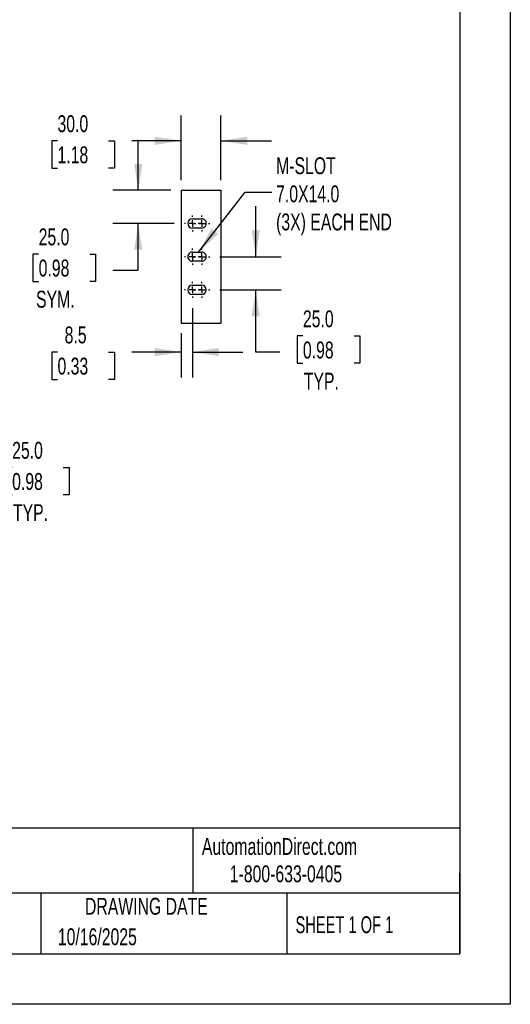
# Model space of a CAD drawing. Header units: millimetres. Extents: x 0 to 1676, y 0 to 1295.
# Tile 6 of 13: x 1307 to 1676, y 0 to 741. Entities that reach past the tile are written whole.
import ezdxf

# ---------------------------------------------------------------- set-up
doc = ezdxf.new("R2010")
doc.units = ezdxf.units.MM
doc.header["$LTSCALE"] = 6
doc.linetypes.add('CENTERX2', pattern=[20.32, 12.7, -2.54, 2.54, -2.54])
doc.layers.add('CENTER', color=40, linetype='CENTERX2')
doc.layers.add('DIMENSIONS', color=140, linetype='Continuous', lineweight=25)
doc.layers.add('TEXT', color=140, linetype='Continuous', lineweight=25)
doc.styles.add('SLDTEXTSTYLE0', font='TXT', dxfattribs={"width": 0.7})
doc.styles.add('SLDTEXTSTYLE1', font='TXT', dxfattribs={"width": 0.65})
doc.dimstyles.new('SLDDIMSTYLE0', dxfattribs={"dimtxt": 12.948047, "dimasz": 19.812, "dimexe": 0, "dimexo": 0.0625, "dimgap": 3.237012, "dimtad": 0, "dimtih": 1, "dimtoh": 1, "dimdec": 1, "dimrnd": 1e-09, "dimzin": 4, "dimdsep": 46, "dimtxsty": 'SLDTEXTSTYLE0', "dimsah": 1, "dimcen": 0.09, "dimadec": 0, "dimazin": 1, "dimtfac": 1, "dimtdec": 1, "dimtmove": 0, "dimatfit": 0, "dimfxl": 0, "dimfrac": 2, "dimtolj": 1, "dimtzin": 12, "dimarcsym": 0})
doc.dimstyles.new('SLDDIMSTYLE2', dxfattribs={"dimtxt": 12.948047, "dimasz": 19.812, "dimexe": 0, "dimexo": 0.0625, "dimgap": 3.237012, "dimtad": 0, "dimtih": 1, "dimtoh": 1, "dimdec": 1, "dimrnd": 1e-09, "dimzin": 12, "dimdsep": 46, "dimtxsty": 'SLDTEXTSTYLE0', "dimsah": 1, "dimcen": 0.09, "dimadec": 0, "dimazin": 3, "dimtfac": 1, "dimtdec": 1, "dimtmove": 0, "dimatfit": 0, "dimfxl": 0, "dimfrac": 2, "dimtolj": 1, "dimtzin": 12, "dimarcsym": 0})
doc.dimstyles.new('SLDDIMSTYLE4', dxfattribs={"dimtxt": 0.18, "dimasz": 19.812, "dimexe": 0, "dimexo": 0.0625, "dimgap": 0, "dimtad": 0, "dimtih": 1, "dimtoh": 1, "dimdec": 0, "dimrnd": 1e-09, "dimzin": 0, "dimdsep": 46, "dimtxsty": 'Standard', "dimsah": 1, "dimcen": 0.09, "dimadec": 0, "dimazin": 0, "dimtfac": 19.812, "dimtdec": 0, "dimtofl": 0, "dimtmove": 0, "dimatfit": 3, "dimfxl": 0, "dimfrac": 2, "dimtolj": 1, "dimtzin": 0, "dimarcsym": 0})

# ---------------------------------------------------------------- blocks, each defined once
blk = doc.blocks.new('_D_1')
at = {"layer": 'DIMENSIONS'}
for p, q in [((1222, 350.38), (1222, 411.22)), ((1247, 350.38), (1247, 411.22)), ((1301.26, 404.28), (1296.91, 404.28)), ((1296.91, 404.28), (1296.91, 383.71)), ((1339.74, 404.28), (1344.09, 404.28)), ((1344.09, 404.28), (1344.09, 383.71)), ((1222, 392.17), (1183.9, 392.17)), ((1247, 392.17), (1289.67, 392.17)), ((1296.91, 383.71), (1301.26, 383.71)), ((1344.09, 383.71), (1339.74, 383.71))]:
    blk.add_line(p, q, dxfattribs=at)
for points in [[(1222, 392.17), (1202.19, 395.22), (1202.19, 389.12)], [(1247, 392.17), (1266.81, 389.12), (1266.81, 395.22)]]:
    blk.add_solid(points, dxfattribs=at)
at = {"layer": 'DIMENSIONS', "char_height": 12.7, "attachment_point": 1, "style": 'SLDTEXTSTYLE0'}
for s, insert in [('25.0', (1301.26, 423.55)), ('0.98', (1301.26, 400.08)), ('TYP.', (1301.88, 376.6))]:
    blk.add_mtext(s, dxfattribs=dict(at, insert=insert))
blk = doc.blocks.new('_D_12')
at = {"layer": 'DIMENSIONS'}
for p, q in [((1484.69, 563), (1484.69, 601.1)), ((1457.65, 563), (1503.74, 563)), ((1457.65, 538), (1503.74, 538)), ((1484.69, 491.15), (1484.69, 538)), ((1520.23, 503.27), (1515.88, 503.27)), ((1515.88, 503.27), (1515.88, 482.69)), ((1558.71, 503.27), (1563.06, 503.27)), ((1563.06, 503.27), (1563.06, 482.69)), ((1502.84, 491.15), (1484.69, 491.15)), ((1515.88, 482.69), (1520.23, 482.69)), ((1563.06, 482.69), (1558.71, 482.69))]:
    blk.add_line(p, q, dxfattribs=at)
for points in [[(1484.69, 563), (1487.73, 582.81), (1481.64, 582.81)], [(1484.69, 538), (1481.64, 518.19), (1487.73, 518.19)]]:
    blk.add_solid(points, dxfattribs=at)
at = {"layer": 'DIMENSIONS', "char_height": 12.7, "attachment_point": 1, "style": 'SLDTEXTSTYLE0'}
for s, insert in [('25.0', (1520.23, 522.54)), ('0.98', (1520.23, 499.06)), ('TYP.', (1520.86, 475.58))]:
    blk.add_mtext(s, dxfattribs=dict(at, insert=insert))
blk = doc.blocks.new('_D_13')
at = {"layer": 'DIMENSIONS'}
for p, q in [((1428.49, 620.62), (1428.49, 669.28)), ((1458.49, 620.62), (1458.49, 669.28)), ((1335.41, 650.23), (1331.07, 650.23)), ((1331.07, 650.23), (1331.07, 629.65)), ((1373.89, 650.23), (1378.24, 650.23)), ((1378.24, 650.23), (1378.24, 629.65)), ((1428.49, 650.23), (1391.43, 650.23)), ((1458.49, 650.23), (1496.59, 650.23)), ((1331.07, 629.65), (1335.41, 629.65)), ((1378.24, 629.65), (1373.89, 629.65))]:
    blk.add_line(p, q, dxfattribs=at)
for points in [[(1428.49, 650.23), (1408.68, 653.28), (1408.68, 647.19)], [(1458.49, 650.23), (1478.31, 647.19), (1478.31, 653.28)]]:
    blk.add_solid(points, dxfattribs=at)
at = {"layer": 'DIMENSIONS', "char_height": 12.7, "attachment_point": 1, "style": 'SLDTEXTSTYLE0'}
for s, insert in [('30.0', (1335.41, 669.5)), ('1.18', (1335.41, 646.03))]:
    blk.add_mtext(s, dxfattribs=dict(at, insert=insert))
blk = doc.blocks.new('_D_14')
at = {"layer": 'DIMENSIONS'}
for p, q in [((1396.24, 613), (1396.24, 651.1)), ((1420.87, 613), (1377.19, 613)), ((1423.33, 588), (1377.19, 588)), ((1396.24, 552.87), (1396.24, 588)), ((1321.23, 564.98), (1316.88, 564.98)), ((1316.88, 564.98), (1316.88, 544.41)), ((1359.7, 564.98), (1364.05, 564.98)), ((1364.05, 564.98), (1364.05, 544.41)), ((1377.09, 552.87), (1396.24, 552.87)), ((1316.88, 544.41), (1321.23, 544.41)), ((1364.05, 544.41), (1359.7, 544.41))]:
    blk.add_line(p, q, dxfattribs=at)
for points in [[(1396.24, 613), (1399.28, 632.81), (1393.19, 632.81)], [(1396.24, 588), (1393.19, 568.19), (1399.28, 568.19)]]:
    blk.add_solid(points, dxfattribs=at)
at = {"layer": 'DIMENSIONS', "char_height": 12.7, "attachment_point": 1, "style": 'SLDTEXTSTYLE0'}
for s, insert in [('25.0', (1321.23, 584.25)), ('0.98', (1321.23, 560.78)), ('SYM.', (1319.25, 537.3))]:
    blk.add_mtext(s, dxfattribs=dict(at, insert=insert))
blk = doc.blocks.new('_D_15')
at = {"layer": 'DIMENSIONS'}
for p, q in [((1436.99, 524.34), (1436.99, 472.1)), ((1428.49, 505.38), (1428.49, 472.1)), ((1335.41, 491.15), (1331.07, 491.15)), ((1331.07, 491.15), (1331.07, 470.58)), ((1373.89, 491.15), (1378.24, 491.15)), ((1378.24, 491.15), (1378.24, 470.58)), ((1428.49, 491.15), (1391.43, 491.15)), ((1436.99, 491.15), (1475.09, 491.15)), ((1331.07, 470.58), (1335.41, 470.58)), ((1378.24, 470.58), (1373.89, 470.58))]:
    blk.add_line(p, q, dxfattribs=at)
for points in [[(1428.49, 491.15), (1408.68, 494.2), (1408.68, 488.11)], [(1436.99, 491.15), (1456.81, 488.11), (1456.81, 494.2)]]:
    blk.add_solid(points, dxfattribs=at)
at = {"layer": 'DIMENSIONS', "char_height": 12.7, "attachment_point": 1, "style": 'SLDTEXTSTYLE0'}
for s, insert in [('8.5', (1340.8, 510.42)), ('0.33', (1335.41, 486.95))]:
    blk.add_mtext(s, dxfattribs=dict(at, insert=insert))
blk = doc.blocks.new('SW_CENTERMARKSYMBOL_176')
at = {"layer": 'CENTER', "color": 0}
for p, q in [((-5.08, 0), (-6.04, 0)), ((0, 0), (-2.54, 0)), ((0, 5.08), (0, 6.04)), ((0, 0), (0, 2.54)), ((0, 0), (0, -2.54)), ((0, 0), (2.54, 0)), ((5.08, 0), (6.04, 0)), ((0, -5.08), (0, -6.04))]:
    blk.add_line(p, q, dxfattribs=at)
blk = doc.blocks.new('SW_CENTERMARKSYMBOL_177')
at = {"layer": 'CENTER', "color": 0}
for p, q in [((-5.08, 0), (-6.04, 0)), ((0, 0), (-2.54, 0)), ((0, 5.08), (0, 6.04)), ((0, 0), (0, 2.54)), ((0, 0), (0, -2.54)), ((0, 0), (2.54, 0)), ((5.08, 0), (6.04, 0)), ((0, -5.08), (0, -6.04))]:
    blk.add_line(p, q, dxfattribs=at)
blk = doc.blocks.new('SW_CENTERMARKSYMBOL_178')
at = {"layer": 'CENTER', "color": 0}
for p, q in [((-5.08, 0), (-6.04, 0)), ((0, 0), (-2.54, 0)), ((0, 5.08), (0, 6.04)), ((0, 0), (0, 2.54)), ((0, 0), (0, -2.54)), ((0, 0), (2.54, 0)), ((5.08, 0), (6.04, 0)), ((0, -5.08), (0, -6.04))]:
    blk.add_line(p, q, dxfattribs=at)
blk = doc.blocks.new('SW_CENTERMARKSYMBOL_179')
at = {"layer": 'CENTER', "color": 0}
for p, q in [((-5.08, 0), (-6.04, 0)), ((0, 0), (-2.54, 0)), ((0, 5.08), (0, 6.04)), ((0, 0), (0, 2.54)), ((0, 0), (0, -2.54)), ((0, 0), (2.54, 0)), ((5.08, 0), (6.04, 0)), ((0, -5.08), (0, -6.04))]:
    blk.add_line(p, q, dxfattribs=at)
blk = doc.blocks.new('SW_CENTERMARKSYMBOL_180')
at = {"layer": 'CENTER', "color": 0}
for p, q in [((-5.08, 0), (-6.04, 0)), ((0, 0), (-2.54, 0)), ((0, 5.08), (0, 6.04)), ((0, 0), (0, 2.54)), ((0, 0), (0, -2.54)), ((0, 0), (2.54, 0)), ((5.08, 0), (6.04, 0)), ((0, -5.08), (0, -6.04))]:
    blk.add_line(p, q, dxfattribs=at)
blk = doc.blocks.new('SW_CENTERMARKSYMBOL_181')
at = {"layer": 'CENTER', "color": 0}
for p, q in [((-5.08, 0), (-6.04, 0)), ((0, 0), (-2.54, 0)), ((0, 5.08), (0, 6.04)), ((0, 0), (0, 2.54)), ((0, 0), (0, -2.54)), ((0, 0), (2.54, 0)), ((5.08, 0), (6.04, 0)), ((0, -5.08), (0, -6.04))]:
    blk.add_line(p, q, dxfattribs=at)

msp = doc.modelspace()

# ---------------------------------------------------------------- linework, layer by layer
at = {"color": 7, "linetype": 'Continuous'}
for p, q in [((1676.41, 1295.42), (1676.41, 0.02)), ((1676.41, 0.02), (0.01, 0.02))]:
    msp.add_line(p, q, dxfattribs=at)
for p, q in [((1428.49, 613), (1428.49, 513)), ((1428.49, 613), (1458.49, 613)), ((1458.49, 613), (1458.49, 513)), ((1436.99, 591.5), (1443.99, 591.5)), ((1443.99, 584.5), (1436.99, 584.5)), ((1436.99, 566.5), (1443.99, 566.5)), ((1443.99, 559.5), (1436.99, 559.5)), ((1436.99, 541.5), (1443.99, 541.5)), ((1443.99, 534.5), (1436.99, 534.5)), ((1428.49, 513), (1458.49, 513))]:
    msp.add_line(p, q)
for centre, start, end in [((1436.99, 588), 90.00002, 269.99997), ((1443.99, 588), 269.99998, 90.00002), ((1436.99, 563), 89.99999, 270.00002), ((1443.99, 563), 270, 90.00001), ((1436.99, 538), 90.00001, 270), ((1443.99, 538), 270.00001, 90.00001)]:
    msp.add_arc(centre, 3.5, start, end)
at = {"layer": 'TEXT'}
for p, q in [((1638.3, 1257.3), (1638.3, 38.1)), ((1638.3, 132.76), (38.1, 132.76)), ((1437.45, 132.76), (1437.45, 83.82)), ((1638.3, 38.1), (1638.3, 99.06)), ((1638.3, 83.82), (38.1, 83.82)), ((1322.79, 83.82), (1322.79, 38.1)), ((1508.09, 83.82), (1508.09, 38.1)), ((38.1, 38.1), (1638.3, 38.1))]:
    msp.add_line(p, q, dxfattribs=at)

# ---------------------------------------------------------------- block references
at = {"layer": 'CENTER'}
for name, p in [('SW_CENTERMARKSYMBOL_176', (1436.99, 588)), ('SW_CENTERMARKSYMBOL_177', (1443.99, 588)), ('SW_CENTERMARKSYMBOL_178', (1436.99, 563)), ('SW_CENTERMARKSYMBOL_179', (1443.99, 563)), ('SW_CENTERMARKSYMBOL_180', (1436.99, 538)), ('SW_CENTERMARKSYMBOL_181', (1443.99, 538))]:
    msp.add_blockref(name, p, dxfattribs=at)

# ---------------------------------------------------------------- texts
at = {"color": 179, "linetype": 'Continuous', "lineweight": 18, "char_height": 12.7, "attachment_point": 1, "style": 'SLDTEXTSTYLE0'}
for s, insert in [('AutomationDirect.com', (1444.17, 125.26)), ('1-800-633-0405', (1465.15, 104.62))]:
    msp.add_mtext(s, dxfattribs=dict(at, insert=insert))
at = {"layer": 'DIMENSIONS', "insert": (1500.04, 637.84), "char_height": 12.7, "attachment_point": 1, "style": 'SLDTEXTSTYLE0'}
msp.add_mtext('M-SLOT^J7.0X14.0^J(3X) EACH END', dxfattribs=at)
at = {"layer": 'TEXT', "char_height": 12.7}
for s, insert, attachment_point, style in [('DRAWING DATE', (1402.35, 80.18), 2, 'SLDTEXTSTYLE0'), ('SHEET 1 OF 1', (1514.65, 66.31), 1, 'SLDTEXTSTYLE1'), ('10/16/2025', (1335.68, 57.22), 1, 'SLDTEXTSTYLE0')]:
    msp.add_mtext(s, dxfattribs=dict(at, insert=insert, attachment_point=attachment_point, style=style))

# ---------------------------------------------------------------- dimensions: what is measured, and where the dimension line sits
at = {"layer": 'DIMENSIONS'}
dim = msp.add_linear_dim(base=(1458.49, 650.23), p1=(1428.49, 613), p2=(1458.49, 613), dimstyle='SLDDIMSTYLE0', dxfattribs=at)
dim.commit()
dim.dimension.update_dxf_attribs({"geometry": '_D_13', "text_midpoint": (1354.65, 650.23), "dimtype": 160})
for base, p1, p2, text, picture, middle in [((1396.24, 588), (1428.49, 613), (1430.95, 588), '<>\\PSYM.', '_D_14', (1396.24, 552.87)), ((1484.69, 538), (1450.03, 563), (1450.03, 538), '<>\\PTYP.', '_D_12', (1484.69, 491.15))]:
    dim = msp.add_linear_dim(base=base, p1=p1, p2=p2, angle=90, text=text, dimstyle='SLDDIMSTYLE0', dxfattribs=at)
    dim.commit()
    dim.dimension.update_dxf_attribs({"geometry": picture, "text_midpoint": middle, "dimtype": 160})
dim = msp.add_linear_dim(base=(1428.49, 491.15), p1=(1436.99, 531.96), p2=(1428.49, 513), angle=0, dimstyle='SLDDIMSTYLE2', dxfattribs=at)
dim.commit()
dim.dimension.update_dxf_attribs({"geometry": '_D_15', "text_midpoint": (1354.65, 491.15), "dimtype": 160})
dim = msp.add_linear_dim(base=(1247, 392.17), p1=(1222, 342.76), p2=(1247, 342.76), text='<>\\PTYP.', dimstyle='SLDDIMSTYLE0', dxfattribs=at)
dim.commit()
dim.dimension.update_dxf_attribs({"geometry": '_D_1', "text_midpoint": (1320.5, 392.17), "dimtype": 160})

# ---------------------------------------------------------------- leaders
msp.add_leader([(1441.67, 566.5), (1476.81, 611.54), (1496.75, 611.54)], dimstyle='SLDDIMSTYLE4', dxfattribs=at)

doc.saveas('drawing.dxf')
